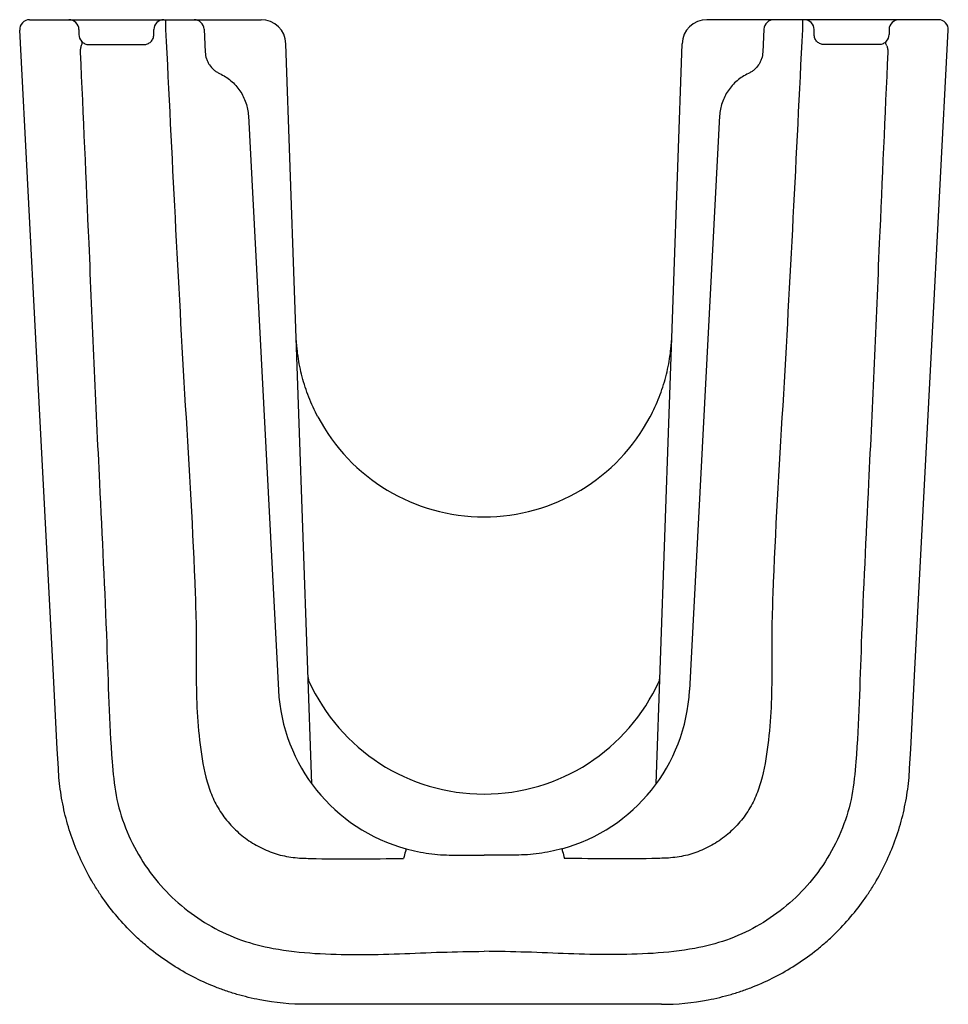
# Model space of a CAD drawing. Header units: millimetres. Extents: x 3746.183 to 3746.369, y 2231.182 to 2231.38.
import ezdxf

# ---------------------------------------------------------------- set-up
doc = ezdxf.new("R2010")
doc.units = ezdxf.units.MM
doc.layers.add('SANINDUSA', color=3, linetype='Continuous')

msp = doc.modelspace()

# ---------------------------------------------------------------- linework, layer by layer
at = {"layer": 'SANINDUSA'}
for p, q in [((3746.184664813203, 2231.379632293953), (3746.192573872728, 2231.379632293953)), ((3746.192573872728, 2231.379632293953), (3746.192623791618, 2231.379632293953)), ((3746.192623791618, 2231.379632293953), (3746.196981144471, 2231.379632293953)), ((3746.196981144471, 2231.379632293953), (3746.201981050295, 2231.379632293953)), ((3746.201981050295, 2231.379632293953), (3746.211507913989, 2231.379632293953)), ((3746.212010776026, 2231.379632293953), (3746.212010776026, 2231.3776322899)), ((3746.212010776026, 2231.379632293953), (3746.217738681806, 2231.379632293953)), ((3746.217738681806, 2231.379632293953), (3746.218904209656, 2231.379632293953)), ((3746.218904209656, 2231.379632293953), (3746.226520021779, 2231.379632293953)), ((3746.226520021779, 2231.379632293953), (3746.226797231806, 2231.379632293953)), ((3746.226797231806, 2231.379632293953), (3746.231216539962, 2231.379632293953)), ((3746.325292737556, 2231.379632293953), (3746.3208734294, 2231.379632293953)), ((3746.325569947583, 2231.379632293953), (3746.325292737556, 2231.379632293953)), ((3746.333185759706, 2231.379632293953), (3746.325569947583, 2231.379632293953)), ((3746.334351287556, 2231.379632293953), (3746.333185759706, 2231.379632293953)), ((3746.340079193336, 2231.379632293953), (3746.334351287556, 2231.379632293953)), ((3746.340079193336, 2231.379632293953), (3746.340079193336, 2231.3776322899)), ((3746.350108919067, 2231.379632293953), (3746.340582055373, 2231.379632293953)), ((3746.355108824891, 2231.379632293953), (3746.350108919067, 2231.379632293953)), ((3746.359466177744, 2231.379632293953), (3746.355108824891, 2231.379632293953)), ((3746.359516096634, 2231.379632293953), (3746.359466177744, 2231.379632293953)), ((3746.367425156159, 2231.379632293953), (3746.359516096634, 2231.379632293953)), ((3746.194573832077, 2231.3776322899), (3746.19457374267, 2231.376632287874)), ((3746.194623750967, 2231.3776322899), (3746.194573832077, 2231.3776322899)), ((3746.209636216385, 2231.376632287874), (3746.209636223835, 2231.3776322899)), ((3746.219735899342, 2231.377736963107), (3746.219979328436, 2231.373092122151)), ((3746.33235407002, 2231.377736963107), (3746.332110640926, 2231.373092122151)), ((3746.342453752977, 2231.376632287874), (3746.342453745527, 2231.3776322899)), ((3746.357466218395, 2231.3776322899), (3746.357516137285, 2231.3776322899)), ((3746.357516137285, 2231.3776322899), (3746.357516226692, 2231.376632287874)), ((3746.241411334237, 2231.225960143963), (3746.236213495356, 2231.374806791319)), ((3746.310678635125, 2231.225960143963), (3746.315876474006, 2231.374806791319)), ((3746.228650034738, 2231.36026833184), (3746.234701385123, 2231.244801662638)), ((3746.323439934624, 2231.36026833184), (3746.317388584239, 2231.244801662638)), ((3746.269653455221, 2231.211633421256), (3746.276044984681, 2231.211633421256)), ((3746.28243651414, 2231.211633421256), (3746.276044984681, 2231.211633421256)), ((3746.311720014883, 2231.181619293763), (3746.240369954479, 2231.181619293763))]:
    msp.add_line(p, q, dxfattribs=at)
at = {"layer": 'SANINDUSA', "flags": 128}
for points in [[(3746.190436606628, 2231.229019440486), (3746.190227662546, 2231.233013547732), (3746.189391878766, 2231.248989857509), (3746.186048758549, 2231.312895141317), (3746.182667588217, 2231.377527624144)], [(3746.361653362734, 2231.229019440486), (3746.361862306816, 2231.233013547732), (3746.362698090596, 2231.248989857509), (3746.366041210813, 2231.312895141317), (3746.369422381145, 2231.377527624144)], [(3746.228648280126, 2231.360301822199), (3746.228649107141, 2231.36028604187), (3746.228650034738, 2231.36026833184)], [(3746.260386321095, 2231.212882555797), (3746.260376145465, 2231.21284551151), (3746.260346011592, 2231.212735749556), (3746.260297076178, 2231.212557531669), (3746.260231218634, 2231.212317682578), (3746.260150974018, 2231.212025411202), (3746.260059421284, 2231.21169198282), (3746.259960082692, 2231.211330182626), (3746.259856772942, 2231.210953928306)], [(3746.291703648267, 2231.212882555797), (3746.291713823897, 2231.21284551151), (3746.29174395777, 2231.212735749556), (3746.291792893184, 2231.212557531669), (3746.291858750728, 2231.212317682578), (3746.291938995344, 2231.212025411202), (3746.292030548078, 2231.21169198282), (3746.292129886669, 2231.211330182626), (3746.29223319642, 2231.210953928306)]]:
    msp.add_lwpolyline(points, dxfattribs=at)
at = {"layer": 'SANINDUSA'}
for centre, radius, start, end in [((3746.18466484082, 2231.377632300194), 0.001999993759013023, 90.00079116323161, 183.0001280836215), ((3746.192573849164, 2231.37763231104), 0.001999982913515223, 359.9993943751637, 89.9993249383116), ((3746.211636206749, 2231.37763231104), 0.001999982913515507, 90.0006750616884, 180.0006056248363), ((3746.217738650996, 2231.377632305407), 0.001999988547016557, 2.99960950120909, 89.99911735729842), ((3746.231216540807, 2231.374632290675), 0.005000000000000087, 2.000000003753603, 90), ((3746.320873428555, 2231.374632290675), 0.005000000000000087, 90, 177.9999999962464), ((3746.334351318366, 2231.377632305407), 0.001999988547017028, 90.00088264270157, 177.0003904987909), ((3746.340453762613, 2231.37763231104), 0.001999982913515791, 359.9993943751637, 89.9993249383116), ((3746.359516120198, 2231.37763231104), 0.001999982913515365, 90.0006750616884, 180.0006056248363), ((3746.367425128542, 2231.377632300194), 0.001999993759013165, 356.9998719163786, 89.9992088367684), ((3746.184664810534, 2231.377632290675), 0.00200000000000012, 180, 182.994626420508), ((3746.276044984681, 2231.317437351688), 0.03780506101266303, 207.9062316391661, 332.0937683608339), ((3746.242647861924, 2231.247413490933), 0.001984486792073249, 182.0030270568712, 204.5526666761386), ((3746.276044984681, 2231.262541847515), 0.03864828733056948, 204.3791482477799, 335.6208517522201), ((3746.309442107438, 2231.247413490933), 0.001984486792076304, 335.4473333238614, 357.9969729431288), ((3746.269653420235, 2231.246633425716), 0.03500000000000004, 183.0000000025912, 254.64645960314), ((3746.282436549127, 2231.246633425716), 0.03500000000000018, 285.35354039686, 356.9999999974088)]:
    msp.add_arc(centre, radius, start, end, dxfattribs=at)
for centre, major_axis, ratio, start_param, end_param in [((3746.196573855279, 2231.376632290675), (0.001608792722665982, 0.001188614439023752), 0.9998032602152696, 2.505188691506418, 3.269972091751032), ((3746.355516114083, 2231.376632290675), (0.00160879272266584, -0.001188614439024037), 0.999803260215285, 6.154805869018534, 6.919589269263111)]:
    msp.add_ellipse(centre, major_axis=major_axis, ratio=ratio, start_param=start_param, end_param=end_param, dxfattribs=at)
for points in [[(3746.21163618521, 2231.379632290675), (3746.211760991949, 2231.379632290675), (3746.211885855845, 2231.379632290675), (3746.212010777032, 2231.379632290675)], [(3746.340453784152, 2231.379632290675), (3746.340328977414, 2231.379632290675), (3746.340204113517, 2231.379632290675), (3746.34007919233, 2231.379632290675)]]:
    msp.add_open_spline(points, degree=3, dxfattribs=at)
for points, knots in [([(3746.212010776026, 2231.3776322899), (3746.21325665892, 2231.352412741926), (3746.215125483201, 2231.314583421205), (3746.217663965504, 2231.274249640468), (3746.218203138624, 2231.256549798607), (3746.218139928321, 2231.24893127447), (3746.218240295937, 2231.241322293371), (3746.218838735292, 2231.233767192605), (3746.219878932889, 2231.227631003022), (3746.221447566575, 2231.223034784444), (3746.223168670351, 2231.219981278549), (3746.225370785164, 2231.217260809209), (3746.22799450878, 2231.214941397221), (3746.230975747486, 2231.213106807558), (3746.234211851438, 2231.211782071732), (3746.237638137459, 2231.211059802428), (3746.24621063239, 2231.210778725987), (3746.253613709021, 2231.210873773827), (3746.259856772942, 2231.210953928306)], [0, 0, 0, 0, 0.3822089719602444, 0.5733134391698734, 0.6116774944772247, 0.6502040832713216, 0.6886357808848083, 0.726809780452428, 0.7648770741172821, 0.7824622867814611, 0.8000471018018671, 0.8176311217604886, 0.835214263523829, 0.8527941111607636, 0.8703725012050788, 0.8878968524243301, 0.9054626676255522, 1, 1, 1, 1]), ([(3746.340079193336, 2231.3776322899), (3746.338833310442, 2231.352412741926), (3746.336964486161, 2231.314583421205), (3746.334426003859, 2231.274249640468), (3746.333886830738, 2231.256549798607), (3746.333950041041, 2231.24893127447), (3746.333849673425, 2231.241322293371), (3746.33325123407, 2231.233767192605), (3746.332211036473, 2231.227631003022), (3746.330642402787, 2231.223034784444), (3746.328921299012, 2231.219981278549), (3746.326719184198, 2231.217260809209), (3746.324095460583, 2231.214941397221), (3746.321114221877, 2231.213106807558), (3746.317878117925, 2231.211782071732), (3746.314451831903, 2231.211059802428), (3746.305879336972, 2231.210778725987), (3746.298476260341, 2231.210873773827), (3746.29223319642, 2231.210953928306)], [0, 0, 0, 0, 0.3822089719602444, 0.5733134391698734, 0.6116774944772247, 0.6502040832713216, 0.6886357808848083, 0.726809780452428, 0.7648770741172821, 0.7824622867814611, 0.8000471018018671, 0.8176311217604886, 0.835214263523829, 0.8527941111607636, 0.8703725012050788, 0.8878968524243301, 0.9054626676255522, 1, 1, 1, 1]), ([(3746.195048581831, 2231.374362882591), (3746.195101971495, 2231.374470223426), (3746.195142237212, 2231.374569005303), (3746.195199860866, 2231.374751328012), (3746.195217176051, 2231.374835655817), (3746.195228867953, 2231.37498451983), (3746.195223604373, 2231.375049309), (3746.19519231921, 2231.375161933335), (3746.195165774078, 2231.375209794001), (3746.195130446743, 2231.375247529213)], [0, 0, 0, 0, 0.25, 0.25, 0.5, 0.5, 0.75, 0.75, 1, 1, 1, 1]), ([(3746.195130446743, 2231.375247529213), (3746.195231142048, 2231.375144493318), (3746.195336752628, 2231.375057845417), (3746.195558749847, 2231.37490810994), (3746.195675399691, 2231.374845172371), (3746.196040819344, 2231.374691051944), (3746.196305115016, 2231.374632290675), (3746.19659558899, 2231.374632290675)], [0, 0, 0, 0, 0.2500000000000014, 0.2500000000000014, 0.5000000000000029, 0.5000000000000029, 1, 1, 1, 1]), ([(3746.207633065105, 2231.374632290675), (3746.207756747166, 2231.374632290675), (3746.207880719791, 2231.374643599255), (3746.20812914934, 2231.37469038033), (3746.208252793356, 2231.374725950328), (3746.208610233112, 2231.374867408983), (3746.208837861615, 2231.375012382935), (3746.209122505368, 2231.375287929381), (3746.209209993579, 2231.375391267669), (3746.209360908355, 2231.375611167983), (3746.209424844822, 2231.375727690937), (3746.209529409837, 2231.37597386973), (3746.209569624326, 2231.376103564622), (3746.209622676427, 2231.376364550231), (3746.209636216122, 2231.37649726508), (3746.209636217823, 2231.376632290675)], [0, 0, 0, 0, 0.1249999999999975, 0.1249999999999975, 0.249999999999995, 0.249999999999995, 0.4999999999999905, 0.4999999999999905, 0.6249999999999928, 0.6249999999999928, 0.7499999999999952, 0.7499999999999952, 0.8749999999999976, 0.8749999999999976, 1, 1, 1, 1]), ([(3746.344456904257, 2231.374632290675), (3746.344333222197, 2231.374632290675), (3746.344209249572, 2231.374643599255), (3746.343960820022, 2231.37469038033), (3746.343837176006, 2231.374725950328), (3746.34347973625, 2231.374867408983), (3746.343252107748, 2231.375012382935), (3746.342967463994, 2231.375287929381), (3746.342879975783, 2231.375391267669), (3746.342729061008, 2231.375611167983), (3746.342665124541, 2231.375727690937), (3746.342560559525, 2231.37597386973), (3746.342520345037, 2231.376103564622), (3746.342467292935, 2231.376364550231), (3746.342453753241, 2231.37649726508), (3746.342453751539, 2231.376632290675)], [0, 0, 0, 0, 0.1249999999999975, 0.1249999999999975, 0.249999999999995, 0.249999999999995, 0.4999999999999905, 0.4999999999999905, 0.6249999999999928, 0.6249999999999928, 0.7499999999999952, 0.7499999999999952, 0.8749999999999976, 0.8749999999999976, 1, 1, 1, 1]), ([(3746.356959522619, 2231.375247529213), (3746.356858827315, 2231.375144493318), (3746.356753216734, 2231.375057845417), (3746.356531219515, 2231.37490810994), (3746.356414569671, 2231.374845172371), (3746.356049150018, 2231.374691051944), (3746.355784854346, 2231.374632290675), (3746.355494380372, 2231.374632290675)], [0, 0, 0, 0, 0.2500000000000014, 0.2500000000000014, 0.5000000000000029, 0.5000000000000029, 1, 1, 1, 1]), ([(3746.357041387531, 2231.374362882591), (3746.356987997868, 2231.374470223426), (3746.35694773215, 2231.374569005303), (3746.356890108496, 2231.374751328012), (3746.356872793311, 2231.374835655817), (3746.356861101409, 2231.37498451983), (3746.356866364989, 2231.375049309), (3746.356897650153, 2231.375161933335), (3746.356924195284, 2231.375209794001), (3746.356959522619, 2231.375247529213)], [0, 0, 0, 0, 0.25, 0.25, 0.5, 0.5, 0.75, 0.75, 1, 1, 1, 1]), ([(3746.195048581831, 2231.374362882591), (3746.195006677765, 2231.374278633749), (3746.194972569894, 2231.374185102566), (3746.194916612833, 2231.373982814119), (3746.194894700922, 2231.373872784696), (3746.194847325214, 2231.373534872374), (3746.194838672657, 2231.373294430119), (3746.19484922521, 2231.373053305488)], [0, 0, 0, 0, 0.25, 0.25, 0.5, 0.5, 1, 1, 1, 1]), ([(3746.194849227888, 2231.373053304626), (3746.195416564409, 2231.360260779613), (3746.196697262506, 2231.33138309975), (3746.198386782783, 2231.291742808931), (3746.200193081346, 2231.256990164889), (3746.200706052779, 2231.236041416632), (3746.201850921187, 2231.223608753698), (3746.203768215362, 2231.217020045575), (3746.206834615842, 2231.210889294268), (3746.210856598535, 2231.205423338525), (3746.215709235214, 2231.200801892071), (3746.221188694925, 2231.197091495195), (3746.227220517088, 2231.194353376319), (3746.234239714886, 2231.192567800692), (3746.242055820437, 2231.191762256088), (3746.250534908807, 2231.191533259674), (3746.259035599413, 2231.191758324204), (3746.267537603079, 2231.192151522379), (3746.273211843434, 2231.192237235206), (3746.276044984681, 2231.192280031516)], [0, 0, 0, 0, 0.1608137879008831, 0.3630189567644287, 0.4983102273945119, 0.5977654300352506, 0.6262793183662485, 0.6547484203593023, 0.6833535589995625, 0.7119601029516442, 0.7395314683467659, 0.7671039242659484, 0.7946890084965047, 0.8222749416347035, 0.8576685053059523, 0.8931270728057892, 0.9287442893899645, 0.9644221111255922, 1, 1, 1, 1]), ([(3746.19659558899, 2231.374632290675), (3746.197349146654, 2231.374632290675), (3746.198151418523, 2231.374632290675), (3746.199426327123, 2231.374632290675), (3746.199863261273, 2231.374632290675), (3746.200761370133, 2231.374632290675), (3746.201222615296, 2231.374632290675), (3746.202623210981, 2231.374632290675), (3746.203585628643, 2231.374632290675), (3746.205566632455, 2231.374632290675), (3746.206585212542, 2231.374632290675), (3746.207633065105, 2231.374632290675)], [0, 0, 0, 0, 0.2499999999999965, 0.2499999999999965, 0.3749999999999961, 0.3749999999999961, 0.4999999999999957, 0.4999999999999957, 0.7499999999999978, 0.7499999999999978, 1, 1, 1, 1]), ([(3746.21997932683, 2231.373092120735), (3746.220003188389, 2231.372636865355), (3746.220087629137, 2231.37219522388), (3746.220302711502, 2231.371552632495), (3746.220390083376, 2231.371340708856), (3746.220590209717, 2231.370935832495), (3746.220703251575, 2231.370741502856), (3746.221080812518, 2231.370182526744), (3746.221388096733, 2231.369838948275), (3746.22190152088, 2231.369401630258), (3746.222082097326, 2231.369267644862), (3746.22246240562, 2231.369023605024), (3746.222662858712, 2231.368913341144), (3746.222869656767, 2231.368817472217)], [0, 0, 0, 0, 0.2500000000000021, 0.2500000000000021, 0.3750000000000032, 0.3750000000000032, 0.5000000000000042, 0.5000000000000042, 0.7500000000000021, 0.7500000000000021, 0.875000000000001, 0.875000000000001, 1, 1, 1, 1]), ([(3746.357240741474, 2231.373053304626), (3746.356673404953, 2231.360260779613), (3746.355392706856, 2231.33138309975), (3746.353703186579, 2231.291742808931), (3746.351896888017, 2231.256990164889), (3746.351383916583, 2231.236041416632), (3746.350239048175, 2231.223608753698), (3746.348321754, 2231.217020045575), (3746.345255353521, 2231.210889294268), (3746.341233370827, 2231.205423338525), (3746.336380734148, 2231.200801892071), (3746.330901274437, 2231.197091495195), (3746.324869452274, 2231.194353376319), (3746.317850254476, 2231.192567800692), (3746.310034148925, 2231.191762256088), (3746.301555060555, 2231.191533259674), (3746.293054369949, 2231.191758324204), (3746.284552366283, 2231.192151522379), (3746.278878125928, 2231.192237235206), (3746.276044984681, 2231.192280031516)], [0, 0, 0, 0, 0.1608137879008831, 0.3630189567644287, 0.4983102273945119, 0.5977654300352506, 0.6262793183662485, 0.6547484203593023, 0.6833535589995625, 0.7119601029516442, 0.7395314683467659, 0.7671039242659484, 0.7946890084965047, 0.8222749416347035, 0.8576685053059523, 0.8931270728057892, 0.9287442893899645, 0.9644221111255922, 1, 1, 1, 1]), ([(3746.332110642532, 2231.373092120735), (3746.332086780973, 2231.372636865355), (3746.332002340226, 2231.37219522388), (3746.33178725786, 2231.371552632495), (3746.331699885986, 2231.371340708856), (3746.331499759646, 2231.370935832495), (3746.331386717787, 2231.370741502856), (3746.331009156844, 2231.370182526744), (3746.330701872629, 2231.369838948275), (3746.330188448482, 2231.369401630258), (3746.330007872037, 2231.369267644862), (3746.329627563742, 2231.369023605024), (3746.329427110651, 2231.368913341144), (3746.329220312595, 2231.368817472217)], [0, 0, 0, 0, 0.2500000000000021, 0.2500000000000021, 0.3750000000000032, 0.3750000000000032, 0.5000000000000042, 0.5000000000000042, 0.7500000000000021, 0.7500000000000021, 0.875000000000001, 0.875000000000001, 1, 1, 1, 1]), ([(3746.355494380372, 2231.374632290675), (3746.354740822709, 2231.374632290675), (3746.353938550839, 2231.374632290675), (3746.35266364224, 2231.374632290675), (3746.352226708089, 2231.374632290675), (3746.351328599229, 2231.374632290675), (3746.350867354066, 2231.374632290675), (3746.349466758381, 2231.374632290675), (3746.348504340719, 2231.374632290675), (3746.346523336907, 2231.374632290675), (3746.345504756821, 2231.374632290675), (3746.344456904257, 2231.374632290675)], [0, 0, 0, 0, 0.2499999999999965, 0.2499999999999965, 0.3749999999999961, 0.3749999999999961, 0.4999999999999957, 0.4999999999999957, 0.7499999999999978, 0.7499999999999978, 1, 1, 1, 1]), ([(3746.357041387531, 2231.374362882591), (3746.357083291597, 2231.374278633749), (3746.357117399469, 2231.374185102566), (3746.357173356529, 2231.373982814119), (3746.35719526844, 2231.373872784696), (3746.357242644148, 2231.373534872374), (3746.357251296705, 2231.373294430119), (3746.357240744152, 2231.373053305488)], [0, 0, 0, 0, 0.25, 0.25, 0.5, 0.5, 1, 1, 1, 1]), ([(3746.222869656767, 2231.368817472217), (3746.223283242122, 2231.36862573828), (3746.223684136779, 2231.368405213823), (3746.224444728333, 2231.367917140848), (3746.224805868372, 2231.367649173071), (3746.225490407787, 2231.367066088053), (3746.225813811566, 2231.366750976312), (3746.226421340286, 2231.366071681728), (3746.226698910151, 2231.365714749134), (3746.227202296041, 2231.364969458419), (3746.227428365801, 2231.364580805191), (3746.227828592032, 2231.363771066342), (3746.228003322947, 2231.363347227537), (3746.228433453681, 2231.362062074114), (3746.228602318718, 2231.361178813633), (3746.228650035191, 2231.360268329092)], [0, 0, 0, 0, 0.1249999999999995, 0.1249999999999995, 0.2499999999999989, 0.2499999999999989, 0.3749999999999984, 0.3749999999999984, 0.4999999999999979, 0.4999999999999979, 0.6249999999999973, 0.6249999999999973, 0.7499999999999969, 0.7499999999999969, 1, 1, 1, 1]), ([(3746.329220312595, 2231.368817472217), (3746.328806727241, 2231.36862573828), (3746.328405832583, 2231.368405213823), (3746.327645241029, 2231.367917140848), (3746.32728410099, 2231.367649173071), (3746.326599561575, 2231.367066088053), (3746.326276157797, 2231.366750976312), (3746.325668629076, 2231.366071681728), (3746.325391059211, 2231.365714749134), (3746.324887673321, 2231.364969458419), (3746.324661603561, 2231.364580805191), (3746.32426137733, 2231.363771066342), (3746.324086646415, 2231.363347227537), (3746.323656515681, 2231.362062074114), (3746.323487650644, 2231.361178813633), (3746.323439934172, 2231.360268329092)], [0, 0, 0, 0, 0.1249999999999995, 0.1249999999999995, 0.2499999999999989, 0.2499999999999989, 0.3749999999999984, 0.3749999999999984, 0.4999999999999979, 0.4999999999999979, 0.6249999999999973, 0.6249999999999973, 0.7499999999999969, 0.7499999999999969, 1, 1, 1, 1]), ([(3746.24263609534, 2231.299743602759), (3746.242288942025, 2231.300399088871), (3746.241964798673, 2231.301057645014), (3746.241358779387, 2231.302383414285), (3746.241076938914, 2231.303050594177), (3746.240553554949, 2231.304395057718), (3746.240312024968, 2231.30507232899), (3746.239868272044, 2231.306438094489), (3746.239666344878, 2231.307126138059), (3746.239124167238, 2231.309185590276), (3746.238844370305, 2231.310560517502), (3746.238539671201, 2231.31263500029), (3746.238457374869, 2231.313328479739), (3746.238362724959, 2231.314372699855), (3746.238335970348, 2231.314721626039), (3746.238303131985, 2231.315245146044), (3746.238293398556, 2231.315419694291), (3746.23827635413, 2231.31576889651), (3746.23826900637, 2231.315944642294), (3746.23826295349, 2231.316117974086)], [0, 0, 0, 0, 0.1250000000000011, 0.1250000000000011, 0.2500000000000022, 0.2500000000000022, 0.3750000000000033, 0.3750000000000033, 0.5000000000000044, 0.5000000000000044, 0.7500000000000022, 0.7500000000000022, 0.8749999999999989, 0.8749999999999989, 0.9374999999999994, 0.9374999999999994, 0.9687499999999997, 0.9687499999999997, 1, 1, 1, 1]), ([(3746.309453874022, 2231.299743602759), (3746.309801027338, 2231.300399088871), (3746.310125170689, 2231.301057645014), (3746.310731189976, 2231.302383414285), (3746.311013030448, 2231.303050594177), (3746.311536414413, 2231.304395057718), (3746.311777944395, 2231.30507232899), (3746.312221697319, 2231.306438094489), (3746.312423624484, 2231.307126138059), (3746.312965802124, 2231.309185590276), (3746.313245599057, 2231.310560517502), (3746.313550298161, 2231.31263500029), (3746.313632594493, 2231.313328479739), (3746.313727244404, 2231.314372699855), (3746.313753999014, 2231.314721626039), (3746.313786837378, 2231.315245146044), (3746.313796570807, 2231.315419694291), (3746.313813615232, 2231.31576889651), (3746.313820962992, 2231.315944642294), (3746.313827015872, 2231.316117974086)], [0, 0, 0, 0, 0.1250000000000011, 0.1250000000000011, 0.2500000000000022, 0.2500000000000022, 0.3750000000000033, 0.3750000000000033, 0.5000000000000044, 0.5000000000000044, 0.7500000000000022, 0.7500000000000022, 0.8749999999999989, 0.8749999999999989, 0.9374999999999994, 0.9374999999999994, 0.9687499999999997, 0.9687499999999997, 1, 1, 1, 1]), ([(3746.240369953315, 2231.181619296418), (3746.23717816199, 2231.181619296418), (3746.234037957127, 2231.181922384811), (3746.229401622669, 2231.182811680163), (3746.227868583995, 2231.183181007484), (3746.225588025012, 2231.183846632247), (3746.224831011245, 2231.184087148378), (3746.223323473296, 2231.184606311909), (3746.22257660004, 2231.18488376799), (3746.218894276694, 2231.186352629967), (3746.216095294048, 2231.187792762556), (3746.212111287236, 2231.190339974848), (3746.210819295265, 2231.191254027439), (3746.208937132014, 2231.192725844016), (3746.208320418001, 2231.193232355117), (3746.207118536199, 2231.194268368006), (3746.206531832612, 2231.194799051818), (3746.203668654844, 2231.197515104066), (3746.201601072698, 2231.199886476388), (3746.199294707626, 2231.203098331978), (3746.198847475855, 2231.203753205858), (3746.197981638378, 2231.205088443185), (3746.197563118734, 2231.205768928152), (3746.196364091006, 2231.207826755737), (3746.195635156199, 2231.209227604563), (3746.193655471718, 2231.213515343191), (3746.192609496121, 2231.21648645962), (3746.191651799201, 2231.220344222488), (3746.191477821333, 2231.221123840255), (3746.191167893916, 2231.222687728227), (3746.191031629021, 2231.223473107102), (3746.190679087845, 2231.225839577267), (3746.190519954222, 2231.227426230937), (3746.190436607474, 2231.22901944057)], [0, 0, 0, 0, 0.1249999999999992, 0.1249999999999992, 0.1874999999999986, 0.1874999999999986, 0.2187499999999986, 0.2187499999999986, 0.2499999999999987, 0.2499999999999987, 0.3749999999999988, 0.3749999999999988, 0.4374999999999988, 0.4374999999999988, 0.4687499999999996, 0.4687499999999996, 0.5000000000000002, 0.5000000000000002, 0.6250000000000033, 0.6250000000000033, 0.6562500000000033, 0.6562500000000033, 0.6875000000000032, 0.6875000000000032, 0.750000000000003, 0.750000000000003, 0.8750000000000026, 0.8750000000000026, 0.906250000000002, 0.906250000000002, 0.9375000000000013, 0.9375000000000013, 1, 1, 1, 1]), ([(3746.311720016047, 2231.181619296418), (3746.314911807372, 2231.181619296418), (3746.318052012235, 2231.181922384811), (3746.322688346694, 2231.182811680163), (3746.324221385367, 2231.183181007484), (3746.32650194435, 2231.183846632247), (3746.327258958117, 2231.184087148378), (3746.328766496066, 2231.184606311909), (3746.329513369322, 2231.18488376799), (3746.333195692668, 2231.186352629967), (3746.335994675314, 2231.187792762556), (3746.339978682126, 2231.190339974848), (3746.341270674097, 2231.191254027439), (3746.343152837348, 2231.192725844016), (3746.343769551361, 2231.193232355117), (3746.344971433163, 2231.194268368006), (3746.34555813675, 2231.194799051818), (3746.348421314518, 2231.197515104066), (3746.350488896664, 2231.199886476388), (3746.352795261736, 2231.203098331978), (3746.353242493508, 2231.203753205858), (3746.354108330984, 2231.205088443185), (3746.354526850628, 2231.205768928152), (3746.355725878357, 2231.207826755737), (3746.356454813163, 2231.209227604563), (3746.358434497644, 2231.213515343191), (3746.359480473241, 2231.21648645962), (3746.360438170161, 2231.220344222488), (3746.360612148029, 2231.221123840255), (3746.360922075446, 2231.222687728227), (3746.361058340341, 2231.223473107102), (3746.361410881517, 2231.225839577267), (3746.361570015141, 2231.227426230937), (3746.361653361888, 2231.22901944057)], [0, 0, 0, 0, 0.1249999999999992, 0.1249999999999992, 0.1874999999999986, 0.1874999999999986, 0.2187499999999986, 0.2187499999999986, 0.2499999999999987, 0.2499999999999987, 0.3749999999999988, 0.3749999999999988, 0.4374999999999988, 0.4374999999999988, 0.4687499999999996, 0.4687499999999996, 0.5000000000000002, 0.5000000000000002, 0.6250000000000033, 0.6250000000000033, 0.6562500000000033, 0.6562500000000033, 0.6875000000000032, 0.6875000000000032, 0.750000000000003, 0.750000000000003, 0.8750000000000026, 0.8750000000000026, 0.906250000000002, 0.906250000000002, 0.9375000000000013, 0.9375000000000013, 1, 1, 1, 1]), ([(3746.260386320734, 2231.212882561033), (3746.261902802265, 2231.212466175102), (3746.263433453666, 2231.212155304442), (3746.266522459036, 2231.211738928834), (3746.268080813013, 2231.211633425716), (3746.269653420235, 2231.211633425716)], [0, 0, 0, 0, 0.5, 0.5, 1, 1, 1, 1]), ([(3746.291703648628, 2231.212882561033), (3746.290187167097, 2231.212466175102), (3746.288656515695, 2231.212155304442), (3746.285567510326, 2231.211738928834), (3746.284009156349, 2231.211633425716), (3746.282436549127, 2231.211633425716)], [0, 0, 0, 0, 0.5, 0.5, 1, 1, 1, 1])]:
    msp.add_open_spline(points, degree=3, knots=knots, dxfattribs=at)

doc.saveas('drawing.dxf')
